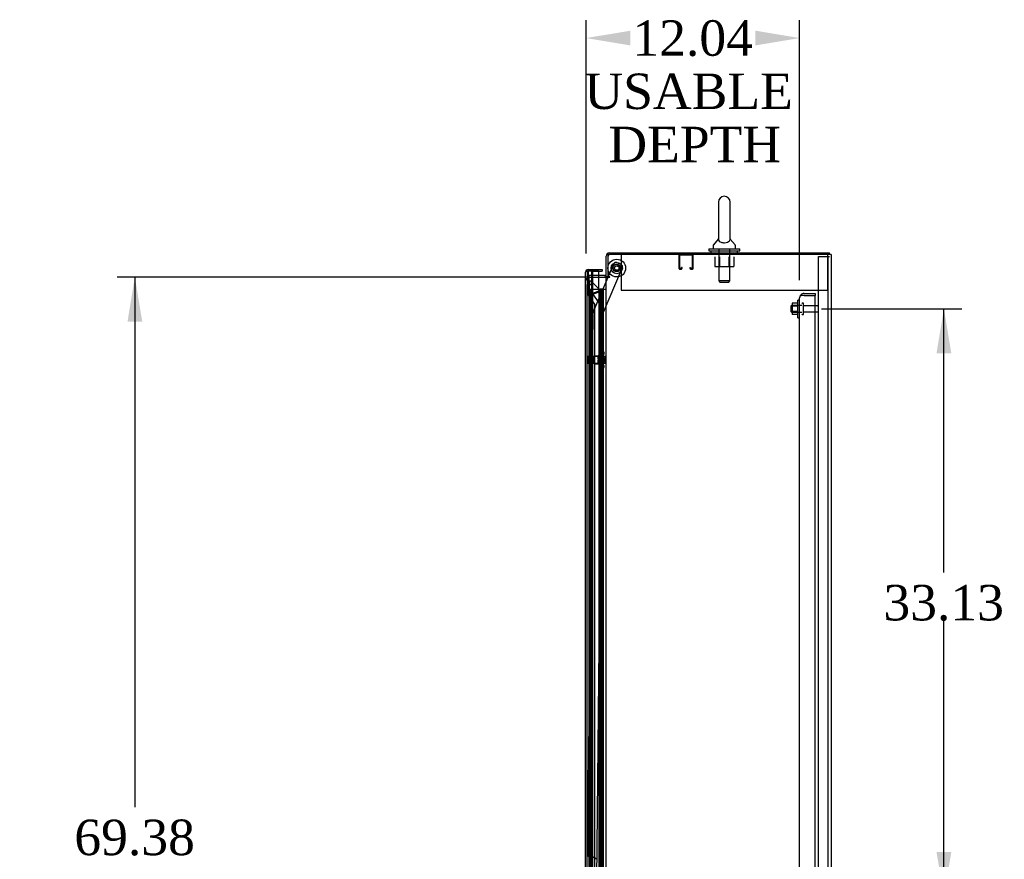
# Model space of a CAD drawing. Header units: inches. Extents: x 2 to 538, y -2 to 358.
# Tile 17 of 22: x 257 to 312, y 185 to 232. Entities that reach past the tile are written whole.
import ezdxf
from ezdxf.enums import TextEntityAlignment as Align
from ezdxf.lldxf.tags import DXFTag

# ---------------------------------------------------------------- set-up
doc = ezdxf.new("R2010")
doc.units = ezdxf.units.IN
doc.header["$MEASUREMENT"] = 0
for name, color, linetype in [('COM40565', 7, 'Continuous'), ('COM43135', 7, 'Continuous'), ('COM50570', 7, 'Continuous'), ('COM50799-5', 7, 'Continuous'), ('COM54578-68', 7, 'Continuous'), ('COM55702-64', 7, 'Continuous'), ('COM56694-5', 7, 'Continuous'), ('COM70839-4', 7, 'Continuous'), ('COM71159-5', 7, 'Continuous'), ('COM71162-7', 7, 'Continuous'), ('Default', 7, 'Continuous'), ('GSK11033', 7, 'Continuous'), ('NTS166105', 7, 'Continuous'), ('NTS166905', 7, 'Continuous'), ('NTS18147', 7, 'Continuous'), ('ROL87452', 7, 'Continuous'), ('RVT17786', 7, 'Continuous'), ('SCS00680', 7, 'Continuous'), ('STD26094', 7, 'Continuous'), ('STD26265', 7, 'Continuous'), ('WAF25059', 7, 'Continuous'), ('WAF25362', 7, 'Continuous'), ('WAF25376', 7, 'Continuous'), ('WAM254785', 7, 'Continuous'), ('WAM30038', 7, 'Continuous')]:
    doc.layers.add(name, color=color, linetype=linetype)
doc.styles.add('SEACAD_Times_New_Roman', font='times.ttf')
tags = doc.linetypes.add('HIDDEN2', pattern=[0.1875, 0.125, -0.0625]).pattern_tags.tags
tags[6:7] = [DXFTag(74, 4), DXFTag(75, 0), DXFTag(340, '0'), DXFTag(46, 0.0), DXFTag(50, 0.0), DXFTag(44, 0.0), DXFTag(45, 0.0)]
tags[4:5] = [DXFTag(74, 4), DXFTag(75, 0), DXFTag(340, '0'), DXFTag(46, 0.0), DXFTag(50, 0.0), DXFTag(44, 0.0), DXFTag(45, 0.0)]
doc.dimstyles.new('HAMMOND_(STH_-_540x360)', dxfattribs={"dimtxt": 2, "dimasz": 2.5, "dimexe": 1, "dimexo": 1, "dimgap": 0.5, "dimtad": 0, "dimtih": 1, "dimtoh": 1, "dimzin": 0, "dimdsep": 46, "dimtxsty": 'SEACAD_Times_New_Roman', "dimblk1": '_SE_FILLED', "dimblk2": '_SE_FILLED', "dimsah": 1, "dimcen": 1, "dimadec": 0, "dimazin": 0, "dimtfac": 0.8, "dimtofl": 0, "dimtmove": 0, "dimatfit": 3, "dimfxl": 1, "dimtolj": 1, "dimtzin": 0, "dimarcsym": 0})

# ---------------------------------------------------------------- blocks, each defined once
blk = doc.blocks.new('SE2')
at = {"layer": 'COM40565', "color": 7, "linetype": 'HIDDEN2'}
for p, q in [((290.47, 218.751), (290.47, 218.566)), ((302.095, 218.751), (302.095, 218.566)), ((290.47, 218.566), (290.47, 216.751)), ((302.095, 218.566), (302.095, 216.751)), ((290.47, 216.751), (302.095, 216.751))]:
    blk.add_line(p, q, dxfattribs=at)
at = {"layer": 'COM43135', "color": 7, "linetype": 'HIDDEN2'}
for p, q in [((300.657, 216.441), (300.606, 216.491)), ((300.784, 216.566), (301.409, 216.566)), ((301.409, 216.566), (301.409, 216.441)), ((300.534, 148.816), (300.534, 216.316)), ((300.534, 216.316), (300.534, 216.316)), ((300.534, 216.316), (300.534, 216.316)), ((300.784, 216.441), (300.606, 216.441)), ((300.784, 216.441), (300.657, 216.441)), ((300.784, 216.441), (301.409, 216.441)), ((300.784, 216.441), (300.784, 216.441)), ((300.784, 216.441), (301.409, 216.441)), ((301.409, 148.691), (301.409, 216.441))]:
    blk.add_line(p, q, dxfattribs=at)
for start, end in [(135.4399, 179.8781), (90, 135.4399), (179.9564, 180)]:
    blk.add_arc((300.784, 216.316), 0.25, start, end, dxfattribs=at)
blk.add_open_spline([(300.606, 216.441), (300.583, 216.42), (300.565, 216.399), (300.54, 216.357), (300.534, 216.337), (300.534, 216.316)], degree=3, knots=[0, 0, 0, 0, 0.5, 0.5, 1, 1, 1, 1], dxfattribs=at)
at = {"layer": 'COM50570', "color": 7, "linetype": 'HIDDEN2'}
for p, q in [((294.493, 218.711), (293.766, 218.711)), ((293.723, 218.708), (293.723, 217.981)), ((293.763, 218.708), (293.763, 217.981)), ((294.496, 217.981), (294.496, 218.708)), ((294.536, 217.981), (294.536, 218.708)), ((293.766, 217.978), (293.868, 217.978)), ((293.766, 217.938), (293.868, 217.938)), ((293.871, 217.981), (293.871, 218.032)), ((293.911, 218.032), (293.871, 218.032)), ((293.911, 217.981), (293.911, 218.032)), ((294.348, 218.032), (294.348, 217.981)), ((294.348, 218.032), (294.388, 218.032)), ((294.388, 218.032), (294.388, 217.981)), ((294.391, 217.978), (294.493, 217.978)), ((294.391, 217.938), (294.493, 217.938))]:
    blk.add_line(p, q, dxfattribs=at)
for centre, radius, start, end in [((293.766, 218.708), 0.043, 90, 180), ((293.766, 218.708), 0.003, 90, 180), ((294.493, 218.708), 0.043, 0, 90), ((294.493, 218.708), 0.003, 0, 90), ((293.766, 217.981), 0.043, 180, 270), ((293.766, 217.981), 0.003, 180, 270), ((293.868, 217.981), 0.003, 270, 0), ((293.868, 217.981), 0.043, 270, 0), ((294.391, 217.981), 0.043, 180, 270), ((294.391, 217.981), 0.003, 180, 270), ((294.493, 217.981), 0.003, 270, 0), ((294.493, 217.981), 0.043, 270, 0)]:
    blk.add_arc(centre, radius, start, end, dxfattribs=at)
at = {"layer": 'COM50799-5', "color": 7, "linetype": 'HIDDEN2'}
for p, q in [((288.563, 217.391), (288.468, 217.391)), ((288.672, 217.206), (288.719, 217.253)), ((288.689, 216.721), (288.689, 217.141)), ((288.719, 217.253), (288.749, 217.283)), ((288.749, 217.283), (289.271, 216.761)), ((288.856, 216.554), (288.689, 216.721)), ((289.153, 216.677), (288.856, 216.554)), ((288.873, 216.513), (289.17, 216.636)), ((288.873, 149.054), (288.873, 216.513)), ((289.17, 216.68), (289.17, 216.66)), ((289.17, 216.66), (289.204, 216.66)), ((289.194, 216.684), (289.241, 216.731)), ((289.204, 216.66), (289.271, 216.66)), ((289.271, 216.761), (289.241, 216.731)), ((289.271, 216.66), (289.313, 216.66)), ((289.313, 216.66), (289.313, 149.878))]:
    blk.add_line(p, q, dxfattribs=at)
at = {"layer": 'COM50799-5', "color": 7, "linetype": 'Continuous'}
for start, end in [(160.1967, 180), (142.4964, 157.5757)]:
    blk.add_arc((288.611, 217.765), 0.143, start, end, dxfattribs=at)
at = {"layer": 'COM50799-5', "color": 7, "linetype": 'HIDDEN2'}
for centre, radius, start, end in [((288.233, 217.058), 0.463, 10.3144, 18.5806), ((287.916, 217.414), 0.819, 340.5538, 348.6959), ((289.935, 215.51), 1.404, 119.6263, 123.8656), ((289.219, 216.418), 0.267, 95.4911, 104.3924), ((288.898, 218.014), 1.404, 281.1344, 285.3737), ((289.034, 216.866), 0.267, 300.6076, 309.5089), ((289.17, 216.66), 0.048, 0, 45), ((289.17, 216.66), 0.143, 0, 45)]:
    blk.add_arc(centre, radius, start, end, dxfattribs=at)
for points, knots in [([(288.591, 217.286), (288.574, 217.295), (288.558, 217.304), (288.528, 217.321), (288.514, 217.33), (288.492, 217.348), (288.483, 217.356), (288.471, 217.374), (288.468, 217.383), (288.468, 217.391)], [0, 0, 0, 0, 0.25, 0.25, 0.5, 0.5, 0.75, 0.75, 1, 1, 1, 1]), ([(288.626, 217.251), (288.623, 217.257), (288.619, 217.263), (288.612, 217.275), (288.608, 217.28), (288.6, 217.292), (288.597, 217.298), (288.59, 217.31), (288.586, 217.315), (288.577, 217.333), (288.572, 217.344), (288.566, 217.362), (288.565, 217.368), (288.563, 217.38), (288.563, 217.385), (288.563, 217.391)], [0, 0, 0, 0, 0.125, 0.125, 0.25, 0.25, 0.375, 0.375, 0.5, 0.5, 0.75, 0.75, 0.875, 0.875, 1, 1, 1, 1])]:
    blk.add_open_spline(points, degree=3, knots=knots, dxfattribs=at)
at = {"layer": 'COM54578-68', "color": 7, "linetype": 'HIDDEN2'}
for p, q in [((289.213, 216.783), (288.725, 216.783)), ((288.725, 216.783), (288.725, 148.783)), ((289.267, 216.792), (289.267, 216.818)), ((289.267, 216.818), (289.317, 216.818)), ((289.317, 216.792), (289.267, 216.792)), ((289.28, 216.792), (289.28, 216.783)), ((289.28, 216.783), (289.28, 215.783)), ((289.317, 216.818), (289.342, 216.818)), ((289.317, 216.792), (289.342, 216.792)), ((289.319, 215.783), (289.319, 216.783)), ((289.342, 216.818), (289.392, 216.818)), ((289.392, 216.792), (289.342, 216.792)), ((289.38, 216.783), (289.38, 216.792)), ((289.38, 215.783), (289.38, 216.783)), ((289.392, 216.818), (289.392, 216.792)), ((289.447, 215.783), (289.447, 216.783)), ((289.456, 216.783), (289.456, 215.783)), ((289.28, 215.783), (289.28, 148.783)), ((289.33, 214.783), (289.33, 215.783)), ((289.371, 214.783), (289.371, 215.783)), ((289.38, 148.783), (289.38, 215.783)), ((289.275, 214.784), (289.319, 214.784)), ((289.447, 214.784), (289.319, 214.784)), ((289.319, 213.783), (289.319, 214.782)), ((289.447, 214.782), (289.447, 214.783)), ((289.447, 213.783), (289.447, 214.782)), ((289.456, 214.783), (289.456, 213.783)), ((289.33, 212.783), (289.33, 213.783)), ((289.371, 212.783), (289.371, 213.783)), ((289.275, 212.784), (289.319, 212.784)), ((289.447, 212.784), (289.319, 212.784)), ((289.319, 211.783), (289.319, 212.782)), ((289.447, 212.782), (289.447, 212.783)), ((289.447, 211.783), (289.447, 212.782)), ((289.456, 212.783), (289.456, 211.783)), ((289.33, 210.783), (289.33, 211.783)), ((289.371, 210.783), (289.371, 211.783)), ((289.275, 210.784), (289.319, 210.784)), ((289.447, 210.784), (289.319, 210.784)), ((289.319, 209.783), (289.319, 210.782)), ((289.447, 210.782), (289.447, 210.783)), ((289.447, 209.783), (289.447, 210.782)), ((289.456, 210.783), (289.456, 209.783)), ((289.33, 208.783), (289.33, 209.783)), ((289.371, 208.783), (289.371, 209.783)), ((289.275, 208.784), (289.319, 208.784)), ((289.447, 208.784), (289.319, 208.784)), ((289.319, 207.783), (289.319, 208.782)), ((289.447, 208.782), (289.447, 208.783)), ((289.447, 207.783), (289.447, 208.782)), ((289.456, 208.783), (289.456, 207.783)), ((289.33, 206.783), (289.33, 207.783)), ((289.371, 206.783), (289.371, 207.783)), ((289.275, 206.784), (289.319, 206.784)), ((289.447, 206.784), (289.319, 206.784)), ((289.319, 205.783), (289.319, 206.782)), ((289.447, 206.782), (289.447, 206.783)), ((289.447, 205.783), (289.447, 206.782)), ((289.456, 206.783), (289.456, 205.783)), ((289.33, 204.783), (289.33, 205.783)), ((289.371, 204.783), (289.371, 205.783)), ((289.275, 204.784), (289.319, 204.784)), ((289.447, 204.784), (289.319, 204.784)), ((289.319, 203.783), (289.319, 204.782)), ((289.447, 204.782), (289.447, 204.783)), ((289.447, 203.783), (289.447, 204.782)), ((289.456, 204.783), (289.456, 203.783)), ((289.33, 202.783), (289.33, 203.783)), ((289.371, 202.783), (289.371, 203.783)), ((289.275, 202.784), (289.319, 202.784)), ((289.447, 202.784), (289.319, 202.784)), ((289.319, 201.783), (289.319, 202.782)), ((289.447, 202.782), (289.447, 202.783)), ((289.447, 201.783), (289.447, 202.782)), ((289.456, 202.783), (289.456, 201.783)), ((289.33, 200.783), (289.33, 201.783)), ((289.371, 200.783), (289.371, 201.783)), ((289.275, 200.784), (289.319, 200.784)), ((289.447, 200.784), (289.319, 200.784)), ((289.319, 199.783), (289.319, 200.782)), ((289.447, 200.782), (289.447, 200.783)), ((289.447, 199.783), (289.447, 200.782)), ((289.456, 200.783), (289.456, 199.783)), ((289.33, 198.783), (289.33, 199.783)), ((289.371, 198.783), (289.371, 199.783)), ((289.275, 198.784), (289.319, 198.784)), ((289.447, 198.784), (289.319, 198.784)), ((289.319, 197.783), (289.319, 198.782)), ((289.447, 198.782), (289.447, 198.783)), ((289.447, 197.783), (289.447, 198.782)), ((289.456, 198.783), (289.456, 197.783)), ((289.33, 196.783), (289.33, 197.783)), ((289.371, 196.783), (289.371, 197.783)), ((289.275, 196.784), (289.319, 196.784)), ((289.447, 196.784), (289.319, 196.784)), ((289.319, 195.783), (289.319, 196.782)), ((289.447, 196.782), (289.447, 196.783)), ((289.447, 195.783), (289.447, 196.782)), ((289.456, 196.783), (289.456, 195.783)), ((289.33, 194.783), (289.33, 195.783)), ((289.371, 194.783), (289.371, 195.783)), ((289.275, 194.784), (289.319, 194.784)), ((289.447, 194.784), (289.319, 194.784)), ((289.319, 193.783), (289.319, 194.782)), ((289.447, 194.782), (289.447, 194.783)), ((289.447, 193.783), (289.447, 194.782)), ((289.456, 194.783), (289.456, 193.783)), ((289.33, 192.783), (289.33, 193.783)), ((289.371, 192.783), (289.371, 193.783)), ((289.275, 192.784), (289.319, 192.784)), ((289.447, 192.784), (289.319, 192.784)), ((289.319, 191.783), (289.319, 192.782)), ((289.447, 192.782), (289.447, 192.783)), ((289.447, 191.783), (289.447, 192.782)), ((289.456, 192.783), (289.456, 191.783)), ((289.33, 190.783), (289.33, 191.783)), ((289.371, 190.783), (289.371, 191.783)), ((289.275, 190.784), (289.319, 190.784)), ((289.447, 190.784), (289.319, 190.784)), ((289.319, 189.783), (289.319, 190.782)), ((289.447, 190.782), (289.447, 190.783)), ((289.447, 189.783), (289.447, 190.782)), ((289.456, 190.783), (289.456, 189.783)), ((289.33, 188.783), (289.33, 189.783)), ((289.371, 188.783), (289.371, 189.783)), ((289.275, 188.784), (289.319, 188.784)), ((289.447, 188.784), (289.319, 188.784)), ((289.319, 187.783), (289.319, 188.782)), ((289.447, 188.782), (289.447, 188.783)), ((289.447, 187.783), (289.447, 188.782)), ((289.456, 188.783), (289.456, 187.783)), ((289.33, 186.783), (289.33, 187.783)), ((289.371, 186.783), (289.371, 187.783)), ((289.275, 186.784), (289.319, 186.784)), ((289.447, 186.784), (289.319, 186.784)), ((289.319, 185.783), (289.319, 186.782)), ((289.447, 186.782), (289.447, 186.783)), ((289.447, 185.783), (289.447, 186.782)), ((289.456, 186.783), (289.456, 185.783)), ((289.33, 184.783), (289.33, 185.783)), ((289.371, 184.783), (289.371, 185.783)), ((289.275, 184.784), (289.319, 184.784)), ((289.447, 184.784), (289.319, 184.784)), ((289.319, 183.783), (289.319, 184.782)), ((289.447, 184.782), (289.447, 184.783)), ((289.447, 183.783), (289.447, 184.782)), ((289.456, 184.783), (289.456, 183.783))]:
    blk.add_line(p, q, dxfattribs=at)
at = {"layer": 'COM54578-68', "color": 7, "linetype": 'Continuous'}
for p, q in [((289.416, 216.783), (289.213, 216.783)), ((289.213, 216.783), (289.213, 215.783)), ((289.628, 216.783), (289.416, 216.783)), ((289.416, 216.783), (289.416, 215.783)), ((289.213, 215.783), (289.213, 214.782)), ((289.213, 215.783), (289.447, 215.783)), ((289.213, 215.783), (289.213, 215.783)), ((289.416, 215.783), (289.213, 215.783)), ((289.275, 215.783), (289.275, 215.783)), ((289.28, 215.783), (289.28, 215.783)), ((289.38, 215.783), (289.38, 215.783)), ((289.46, 215.783), (289.416, 215.783)), ((289.447, 214.783), (289.447, 215.783)), ((289.456, 214.783), (289.456, 215.783)), ((289.46, 215.783), (289.46, 214.783)), ((289.416, 214.783), (289.213, 214.783)), ((289.213, 214.783), (289.213, 213.783)), ((289.447, 214.782), (289.213, 214.782)), ((289.416, 214.783), (289.416, 213.783)), ((289.46, 214.783), (289.416, 214.783)), ((289.213, 213.783), (289.213, 212.782)), ((289.416, 213.783), (289.213, 213.783)), ((289.416, 213.783), (289.213, 213.783)), ((289.46, 213.783), (289.416, 213.783)), ((289.447, 212.783), (289.447, 213.783)), ((289.456, 212.783), (289.456, 213.783)), ((289.46, 213.783), (289.46, 212.783)), ((289.416, 212.783), (289.213, 212.783)), ((289.213, 212.783), (289.213, 211.783)), ((289.447, 212.782), (289.213, 212.782)), ((289.416, 212.783), (289.416, 211.783)), ((289.46, 212.783), (289.416, 212.783)), ((289.213, 211.783), (289.213, 210.782)), ((289.416, 211.783), (289.213, 211.783)), ((289.416, 211.783), (289.213, 211.783)), ((289.46, 211.783), (289.416, 211.783)), ((289.447, 210.783), (289.447, 211.783)), ((289.456, 210.783), (289.456, 211.783)), ((289.46, 211.783), (289.46, 210.783)), ((289.416, 210.783), (289.213, 210.783)), ((289.213, 210.783), (289.213, 209.783)), ((289.447, 210.782), (289.213, 210.782)), ((289.416, 210.783), (289.416, 209.783)), ((289.46, 210.783), (289.416, 210.783)), ((289.213, 209.783), (289.213, 208.782)), ((289.416, 209.783), (289.213, 209.783)), ((289.416, 209.783), (289.213, 209.783)), ((289.46, 209.783), (289.416, 209.783)), ((289.447, 208.783), (289.447, 209.783)), ((289.456, 208.783), (289.456, 209.783)), ((289.46, 209.783), (289.46, 208.783)), ((289.416, 208.783), (289.213, 208.783)), ((289.213, 208.783), (289.213, 207.783)), ((289.447, 208.782), (289.213, 208.782)), ((289.416, 208.783), (289.416, 207.783)), ((289.46, 208.783), (289.416, 208.783)), ((289.213, 207.783), (289.213, 206.782)), ((289.416, 207.783), (289.213, 207.783)), ((289.416, 207.783), (289.213, 207.783)), ((289.46, 207.783), (289.416, 207.783)), ((289.447, 206.783), (289.447, 207.783)), ((289.456, 206.783), (289.456, 207.783)), ((289.46, 207.783), (289.46, 206.783)), ((289.416, 206.783), (289.213, 206.783)), ((289.213, 206.783), (289.213, 205.783)), ((289.447, 206.782), (289.213, 206.782)), ((289.416, 206.783), (289.416, 205.783)), ((289.46, 206.783), (289.416, 206.783)), ((289.213, 205.783), (289.213, 204.782)), ((289.416, 205.783), (289.213, 205.783)), ((289.416, 205.783), (289.213, 205.783)), ((289.46, 205.783), (289.416, 205.783)), ((289.447, 204.783), (289.447, 205.783)), ((289.456, 204.783), (289.456, 205.783)), ((289.46, 205.783), (289.46, 204.783)), ((289.416, 204.783), (289.213, 204.783)), ((289.213, 204.783), (289.213, 203.783)), ((289.447, 204.782), (289.213, 204.782)), ((289.416, 204.783), (289.416, 203.783)), ((289.46, 204.783), (289.416, 204.783)), ((289.213, 203.783), (289.213, 202.782)), ((289.416, 203.783), (289.213, 203.783)), ((289.416, 203.783), (289.213, 203.783)), ((289.46, 203.783), (289.416, 203.783)), ((289.447, 202.783), (289.447, 203.783)), ((289.456, 202.783), (289.456, 203.783)), ((289.46, 203.783), (289.46, 202.783)), ((289.416, 202.783), (289.213, 202.783)), ((289.213, 202.783), (289.213, 201.783)), ((289.447, 202.782), (289.213, 202.782)), ((289.416, 202.783), (289.416, 201.783)), ((289.46, 202.783), (289.416, 202.783)), ((289.213, 201.783), (289.213, 200.782)), ((289.416, 201.783), (289.213, 201.783)), ((289.416, 201.783), (289.213, 201.783)), ((289.46, 201.783), (289.416, 201.783)), ((289.447, 200.783), (289.447, 201.783)), ((289.456, 200.783), (289.456, 201.783)), ((289.46, 201.783), (289.46, 200.783)), ((289.416, 200.783), (289.213, 200.783)), ((289.213, 200.783), (289.213, 199.783)), ((289.447, 200.782), (289.213, 200.782)), ((289.416, 200.783), (289.416, 199.783)), ((289.46, 200.783), (289.416, 200.783)), ((289.213, 199.783), (289.213, 198.782)), ((289.416, 199.783), (289.213, 199.783)), ((289.416, 199.783), (289.213, 199.783)), ((289.46, 199.783), (289.416, 199.783)), ((289.447, 198.783), (289.447, 199.783)), ((289.456, 198.783), (289.456, 199.783)), ((289.46, 199.783), (289.46, 198.783)), ((289.416, 198.783), (289.213, 198.783)), ((289.213, 198.783), (289.213, 197.783)), ((289.447, 198.782), (289.213, 198.782)), ((289.416, 198.783), (289.416, 197.783)), ((289.46, 198.783), (289.416, 198.783)), ((289.213, 197.783), (289.213, 196.782)), ((289.416, 197.783), (289.213, 197.783)), ((289.416, 197.783), (289.213, 197.783)), ((289.46, 197.783), (289.416, 197.783)), ((289.447, 196.783), (289.447, 197.783)), ((289.456, 196.783), (289.456, 197.783)), ((289.46, 197.783), (289.46, 196.783)), ((289.416, 196.783), (289.213, 196.783)), ((289.213, 196.783), (289.213, 195.783)), ((289.447, 196.782), (289.213, 196.782)), ((289.416, 196.783), (289.416, 195.783)), ((289.46, 196.783), (289.416, 196.783)), ((289.213, 195.783), (289.213, 194.782)), ((289.416, 195.783), (289.213, 195.783)), ((289.416, 195.783), (289.213, 195.783)), ((289.46, 195.783), (289.416, 195.783)), ((289.447, 194.783), (289.447, 195.783)), ((289.456, 194.783), (289.456, 195.783)), ((289.46, 195.783), (289.46, 194.783)), ((289.416, 194.783), (289.213, 194.783)), ((289.213, 194.783), (289.213, 193.783)), ((289.447, 194.782), (289.213, 194.782)), ((289.416, 194.783), (289.416, 193.783)), ((289.46, 194.783), (289.416, 194.783)), ((289.213, 193.783), (289.213, 192.782)), ((289.416, 193.783), (289.213, 193.783)), ((289.416, 193.783), (289.213, 193.783)), ((289.46, 193.783), (289.416, 193.783)), ((289.447, 192.783), (289.447, 193.783)), ((289.456, 192.783), (289.456, 193.783)), ((289.46, 193.783), (289.46, 192.783)), ((289.416, 192.783), (289.213, 192.783)), ((289.213, 192.783), (289.213, 191.783)), ((289.447, 192.782), (289.213, 192.782)), ((289.416, 192.783), (289.416, 191.783)), ((289.46, 192.783), (289.416, 192.783)), ((289.213, 191.783), (289.213, 190.782)), ((289.416, 191.783), (289.213, 191.783)), ((289.416, 191.783), (289.213, 191.783)), ((289.46, 191.783), (289.416, 191.783)), ((289.447, 190.783), (289.447, 191.783)), ((289.456, 190.783), (289.456, 191.783)), ((289.46, 191.783), (289.46, 190.783)), ((289.416, 190.783), (289.213, 190.783)), ((289.213, 190.783), (289.213, 189.783)), ((289.447, 190.782), (289.213, 190.782)), ((289.416, 190.783), (289.416, 189.783)), ((289.46, 190.783), (289.416, 190.783)), ((289.213, 189.783), (289.213, 188.782)), ((289.416, 189.783), (289.213, 189.783)), ((289.416, 189.783), (289.213, 189.783)), ((289.46, 189.783), (289.416, 189.783)), ((289.447, 188.783), (289.447, 189.783)), ((289.456, 188.783), (289.456, 189.783)), ((289.46, 189.783), (289.46, 188.783)), ((289.416, 188.783), (289.213, 188.783)), ((289.213, 188.783), (289.213, 187.783)), ((289.447, 188.782), (289.213, 188.782)), ((289.416, 188.783), (289.416, 187.783)), ((289.46, 188.783), (289.416, 188.783)), ((289.213, 187.783), (289.213, 186.782)), ((289.416, 187.783), (289.213, 187.783)), ((289.416, 187.783), (289.213, 187.783)), ((289.46, 187.783), (289.416, 187.783)), ((289.447, 186.783), (289.447, 187.783)), ((289.456, 186.783), (289.456, 187.783)), ((289.46, 187.783), (289.46, 186.783)), ((289.416, 186.783), (289.213, 186.783)), ((289.213, 186.783), (289.213, 185.783)), ((289.447, 186.782), (289.213, 186.782)), ((289.416, 186.783), (289.416, 185.783)), ((289.46, 186.783), (289.416, 186.783)), ((289.213, 185.783), (289.213, 184.782)), ((289.416, 185.783), (289.213, 185.783)), ((289.416, 185.783), (289.213, 185.783)), ((289.46, 185.783), (289.416, 185.783)), ((289.447, 184.783), (289.447, 185.783)), ((289.456, 184.783), (289.456, 185.783)), ((289.46, 185.783), (289.46, 184.783)), ((289.416, 184.783), (289.213, 184.783)), ((289.213, 184.783), (289.213, 183.783)), ((289.447, 184.782), (289.213, 184.782)), ((289.416, 184.783), (289.416, 183.783)), ((289.46, 184.783), (289.416, 184.783))]:
    blk.add_line(p, q, dxfattribs=at)
at = {"layer": 'COM55702-64', "color": 7, "linetype": 'HIDDEN2'}
for p, q in [((301.596, 146.898), (301.596, 218.648)), ((301.596, 218.648), (301.783, 218.648)), ((301.783, 218.648), (302.033, 218.648)), ((302.033, 218.648), (302.149, 218.648)), ((302.149, 146.898), (302.149, 218.648)), ((302.149, 218.648), (302.221, 218.648))]:
    blk.add_line(p, q, dxfattribs=at)
at = {"layer": 'COM56694-5', "color": 7, "linetype": 'Continuous'}
for p, q in [((288.468, 217.766), (288.468, 217.765)), ((288.468, 147.801), (288.468, 217.765)), ((288.468, 217.765), (288.468, 217.765)), ((288.468, 217.765), (288.468, 217.765)), ((288.548, 217.813), (288.497, 217.852)), ((288.611, 217.813), (288.497, 217.813)), ((288.611, 217.813), (288.548, 217.813)), ((288.611, 217.908), (289.405, 217.908)), ((289.213, 217.813), (288.611, 217.813)), ((288.611, 217.813), (288.611, 217.813)), ((288.813, 217.813), (289.405, 217.813)), ((289.213, 216.783), (289.213, 217.813)), ((289.405, 217.908), (289.405, 217.813))]:
    blk.add_line(p, q, dxfattribs=at)
for start, end in [(142.4964, 179.8439), (179.9238, 180), (90, 142.4964)]:
    blk.add_arc((288.611, 217.765), 0.143, start, end, dxfattribs=at)
blk.add_open_spline([(288.497, 217.813), (288.488, 217.805), (288.48, 217.797), (288.473, 217.785), (288.471, 217.781), (288.468, 217.773), (288.468, 217.769), (288.468, 217.765)], degree=3, knots=[0, 0, 0, 0, 0.5, 0.5, 0.75, 0.75, 1, 1, 1, 1], dxfattribs=at)
at = {"layer": 'COM70839-4', "color": 7, "linetype": 'HIDDEN2'}
for p, q in [((289.743, 217.501), (290.054, 218.23)), ((290.218, 218.296), (290.476, 218.186)), ((289.416, 215.377), (290.542, 218.022)), ((288.895, 215.511), (289.73, 217.471)), ((288.586, 184.913), (288.885, 215.463)), ((289.104, 183.533), (289.416, 215.377)), ((288.71, 184.787), (288.921, 184.785))]:
    blk.add_line(p, q, dxfattribs=at)
at = {"layer": 'COM70839-4', "color": 7, "linetype": 'Continuous'}
blk.add_line((289.73, 217.471), (289.743, 217.501), dxfattribs=at)
at = {"layer": 'COM70839-4', "color": 7, "linetype": 'HIDDEN2'}
blk.add_circle((290.223, 217.989), 0.129, dxfattribs=at)
for centre, start, end in [((290.169, 218.181), 66.9273, 156.9273), ((290.427, 218.071), 336.9273, 66.9273), ((289.01, 215.462), 156.9273, 179.4393), ((288.711, 184.912), 179.4393, 269.4393), ((288.92, 184.66), 359.4393, 89.4393)]:
    blk.add_arc(centre, 0.125, start, end, dxfattribs=at)
at = {"layer": 'COM71159-5', "color": 7, "linetype": 'Continuous'}
for p, q in [((289.723, 218.751), (289.723, 217.501)), ((302.126, 218.751), (289.723, 218.751)), ((302.316, 218.751), (302.126, 218.751)), ((302.316, 218.751), (302.316, 146.816)), ((289.213, 217.471), (289.533, 217.471)), ((289.628, 217.471), (289.533, 217.471)), ((289.628, 217.471), (289.818, 217.471)), ((289.628, 148.096), (289.628, 217.471)), ((289.818, 217.501), (289.723, 217.501))]:
    blk.add_line(p, q, dxfattribs=at)
at = {"layer": 'COM71159-5', "color": 7, "linetype": 'HIDDEN2'}
for p, q in [((288.661, 217.471), (289.213, 217.471)), ((288.661, 148.096), (288.661, 217.471))]:
    blk.add_line(p, q, dxfattribs=at)
at = {"layer": 'COM71159-5', "color": 7, "linetype": 'Continuous'}
blk.add_arc((289.818, 217.486), 0.015, 270, 90, dxfattribs=at)
at = {"layer": 'COM71162-7', "color": 7, "linetype": 'Continuous'}
for p, q in [((289.818, 218.846), (302.221, 218.846)), ((302.221, 218.751), (302.221, 218.846)), ((289.628, 217.501), (289.628, 218.656)), ((289.533, 217.566), (289.213, 217.566)), ((289.723, 217.501), (289.628, 217.501))]:
    blk.add_line(p, q, dxfattribs=at)
at = {"layer": 'COM71162-7', "color": 7, "linetype": 'HIDDEN2'}
for p in [(289.213, 217.566), (288.661, 217.471)]:
    blk.add_line(p, (288.661, 217.566), dxfattribs=at)
at = {"layer": 'COM71162-7', "color": 7, "linetype": 'Continuous'}
for centre, radius, start, end in [((289.818, 218.656), 0.19, 90, 180), ((289.533, 217.661), 0.095, 270, 0), ((289.533, 217.661), 0.19, 270, 302.6369)]:
    blk.add_arc(centre, radius, start, end, dxfattribs=at)
at = {"layer": 'COM71162-7', "color": 7, "linetype": 'HIDDEN2'}
blk.add_arc((289.818, 218.656), 0.095, 90, 180, dxfattribs=at)
at = {"layer": 'GSK11033', "color": 7, "linetype": 'Continuous'}
for p, q in [((288.813, 217.813), (288.563, 217.813)), ((288.563, 217.813), (288.563, 217.813)), ((288.813, 217.813), (288.813, 217.813)), ((288.862, 217.813), (288.862, 217.813))]:
    blk.add_line(p, q, dxfattribs=at)
at = {"layer": 'GSK11033', "color": 7, "linetype": 'HIDDEN2'}
for p, q in [((288.563, 217.813), (288.563, 217.063)), ((288.612, 217.813), (288.612, 216.467)), ((288.813, 217.063), (288.813, 217.813)), ((288.862, 217.813), (288.862, 216.546)), ((288.563, 148.488), (288.563, 217.063)), ((288.813, 217.063), (288.563, 217.063)), ((288.563, 217.063), (288.813, 217.063)), ((288.813, 148.488), (288.813, 217.063)), ((288.862, 216.546), (289.218, 216.038)), ((288.612, 216.467), (288.968, 215.959)), ((288.968, 215.959), (288.968, 149.617))]:
    blk.add_line(p, q, dxfattribs=at)
at = {"layer": 'NTS166105', "color": 7, "linetype": 'HIDDEN2'}
for p, q in [((300.118, 216.007), (300.118, 215.845)), ((300.438, 216.007), (300.118, 216.007)), ((300.118, 215.845), (300.118, 215.536)), ((300.438, 215.845), (300.118, 215.845)), ((300.118, 215.536), (300.118, 215.375)), ((300.438, 215.536), (300.118, 215.536)), ((300.438, 215.375), (300.118, 215.375))]:
    blk.add_line(p, q, dxfattribs=at)
at = {"layer": 'NTS166905', "color": 7, "linetype": 'HIDDEN2'}
for p, q in [((295.745, 218.626), (295.745, 218.081)), ((296.02, 218.626), (296.02, 218.081)), ((296.546, 218.626), (296.546, 218.081)), ((296.818, 218.626), (296.818, 218.081)), ((295.745, 218.081), (296.02, 218.081)), ((296.02, 218.081), (296.546, 218.081)), ((296.546, 218.081), (296.818, 218.081))]:
    blk.add_line(p, q, dxfattribs=at)
at = {"layer": 'NTS18147', "color": 7, "linetype": 'HIDDEN2'}
for p, q in [((289.391, 213.309), (289.391, 213.313)), ((289.454, 213.313), (289.391, 213.313)), ((289.391, 213.309), (289.391, 213.12)), ((289.391, 213.309), (289.454, 213.309)), ((289.454, 213.309), (289.454, 213.313)), ((289.516, 213.16), (289.516, 213.214)), ((288.953, 212.593), (288.953, 213.033)), ((289.391, 213.033), (288.953, 213.033)), ((289.391, 213.12), (289.391, 213.002)), ((289.454, 213.12), (289.391, 213.12)), ((289.391, 213.002), (289.391, 212.624)), ((289.391, 213.002), (289.454, 213.002)), ((289.391, 212.624), (289.391, 212.507)), ((289.454, 212.624), (289.391, 212.624)), ((289.454, 213.002), (289.454, 213.12)), ((289.454, 212.507), (289.454, 212.624)), ((288.953, 212.593), (289.391, 212.593)), ((289.391, 212.507), (289.391, 212.318)), ((289.391, 212.507), (289.454, 212.507)), ((289.391, 212.318), (289.391, 212.313)), ((289.454, 212.318), (289.391, 212.318)), ((289.391, 212.313), (289.454, 212.313)), ((289.454, 212.318), (289.454, 212.313)), ((289.516, 212.412), (289.516, 212.467))]:
    blk.add_line(p, q, dxfattribs=at)
blk.add_arc((289.197, 212.813), 0.318, 323.6338, 36.3662, dxfattribs=at)
for centre, start_param, end_param in [((289.197, 213.214), 2.506883, 3.776302), ((289.197, 213.16), 2.506883, 3.141593), ((289.197, 212.467), 3.141593, 3.776302), ((289.197, 212.412), 2.506883, 3.776302)]:
    blk.add_ellipse(centre, major_axis=(-0.318, 0), ratio=0.5, start_param=start_param, end_param=end_param, dxfattribs=at)
at = {"layer": 'ROL87452', "color": 7, "linetype": 'HIDDEN2'}
blk.add_circle((290.223, 217.989), 0.5, dxfattribs=at)
at = {"layer": 'RVT17786', "color": 7, "linetype": 'HIDDEN2'}
for radius in [0.217, 0.125]:
    blk.add_circle((290.223, 217.989), radius, dxfattribs=at)
at = {"layer": 'SCS00680', "color": 7, "linetype": 'Continuous'}
for p, q in [((295.952, 221.705), (295.952, 219.635)), ((296.614, 219.635), (296.614, 221.705)), ((295.943, 219.624), (295.672, 219.297)), ((296.894, 219.297), (296.623, 219.624)), ((295.658, 219.259), (295.658, 219.14)), ((296.908, 219.14), (296.908, 219.259))]:
    blk.add_line(p, q, dxfattribs=at)
at = {"layer": 'SCS00680', "color": 7, "linetype": 'HIDDEN2'}
for p, q in [((295.971, 219.08), (295.971, 217.265)), ((296.595, 217.265), (296.595, 219.08)), ((296.595, 217.265), (295.971, 217.265)), ((295.971, 217.265), (296.031, 217.205)), ((296.031, 217.205), (296.535, 217.205)), ((296.535, 217.205), (296.595, 217.265))]:
    blk.add_line(p, q, dxfattribs=at)
at = {"layer": 'SCS00680', "color": 7, "linetype": 'Continuous'}
for centre, radius, start, end in [((296.283, 221.705), 0.331, 0, 180), ((295.718, 219.259), 0.06, 140.3214, 180), ((295.936, 219.635), 0.0128, 304.5772, 339.8092), ((296.634, 219.638), 0.0172, 205.1829, 231.9363), ((296.848, 219.259), 0.06, 0, 39.6786), ((295.718, 219.14), 0.06, 180, 270), ((296.848, 219.14), 0.06, 270, 0)]:
    blk.add_arc(centre, radius, start, end, dxfattribs=at)
blk.add_open_spline([(295.952, 219.639), (295.952, 219.631), (295.952, 219.614), (295.962, 219.572), (295.975, 219.543), (296.025, 219.491), (296.062, 219.466), (296.163, 219.431), (296.227, 219.42), (296.357, 219.422), (296.419, 219.434), (296.516, 219.473), (296.55, 219.498), (296.595, 219.551), (296.607, 219.579), (296.614, 219.619), (296.614, 219.633), (296.614, 219.64)], degree=3, knots=[0.2042489, 0.2042489, 0.2042489, 0.2042489, 0.25, 0.25, 0.3125, 0.3125, 0.375, 0.375, 0.4375, 0.4375, 0.5, 0.5, 0.5625, 0.5625, 0.625, 0.625, 0.6665914, 0.6665914, 0.6665914, 0.6665914], dxfattribs=at)
at = {"layer": 'STD26094', "color": 7, "linetype": 'HIDDEN2'}
for p, q in [((300.729, 216.016), (300.689, 216.016)), ((300.759, 215.396), (300.759, 215.986)), ((300.071, 215.878), (300.034, 215.841)), ((300.034, 215.841), (300.034, 215.541)), ((300.034, 215.541), (300.071, 215.503)), ((300.071, 215.503), (300.071, 215.878)), ((300.659, 215.878), (300.071, 215.878)), ((300.071, 215.503), (300.659, 215.503)), ((301.536, 215.856), (300.759, 215.856)), ((300.759, 215.526), (301.536, 215.526)), ((300.689, 215.366), (300.729, 215.366))]:
    blk.add_line(p, q, dxfattribs=at)
for centre, radius, start, end in [((300.689, 215.986), 0.03, 90, 180), ((300.729, 215.986), 0.03, 0, 90), ((300.689, 215.396), 0.03, 180, 270), ((300.729, 215.396), 0.03, 270, 0), ((301.536, 215.796), 0.06, 0, 90), ((301.536, 215.586), 0.06, 270, 0)]:
    blk.add_arc(centre, radius, start, end, dxfattribs=at)
at = {"layer": 'STD26265', "color": 7, "linetype": 'HIDDEN2'}
for p, q in [((288.598, 212.998), (288.563, 212.963)), ((288.563, 212.663), (288.598, 212.628)), ((288.598, 212.628), (288.598, 212.998)), ((289.563, 212.998), (288.598, 212.998)), ((288.598, 212.628), (289.563, 212.628)), ((289.563, 212.628), (289.563, 212.998))]:
    blk.add_line(p, q, dxfattribs=at)
at = {"layer": 'WAF25059', "color": 7, "linetype": 'HIDDEN2'}
for p, q in [((300.438, 215.191), (300.438, 216.191)), ((300.534, 216.191), (300.438, 216.191)), ((300.438, 215.191), (300.534, 215.191))]:
    blk.add_line(p, q, dxfattribs=at)
at = {"layer": 'WAF25362', "color": 7, "linetype": 'Continuous'}
for p, q in [((295.408, 219.08), (297.158, 219.08)), ((295.408, 219.08), (295.408, 218.971)), ((295.408, 218.971), (297.158, 218.971)), ((297.158, 218.971), (297.158, 219.08))]:
    blk.add_line(p, q, dxfattribs=at)
at = {"layer": 'WAF25376', "color": 7, "linetype": 'HIDDEN2'}
for radius in [0.315, 0.14]:
    blk.add_circle((290.223, 217.989), radius, dxfattribs=at)
at = {"layer": 'WAM254785', "color": 7, "linetype": 'Continuous'}
for p, q in [((295.533, 218.971), (295.533, 218.846)), ((297.033, 218.846), (297.033, 218.971))]:
    blk.add_line(p, q, dxfattribs=at)
at = {"layer": 'WAM30038', "color": 7, "linetype": 'HIDDEN2'}
for p, q in [((289.242, 213.188), (289.242, 212.438)), ((289.266, 213.188), (289.242, 213.188)), ((289.266, 213.188), (289.266, 212.438)), ((289.178, 212.987), (289.178, 213.042)), ((289.222, 213.015), (289.178, 212.987)), ((289.178, 212.962), (289.222, 212.991)), ((289.178, 212.987), (289.194, 212.974)), ((289.178, 212.831), (289.178, 212.962)), ((289.222, 212.831), (289.178, 212.831)), ((289.178, 212.664), (289.178, 212.796)), ((289.178, 212.796), (289.222, 212.796)), ((289.222, 212.636), (289.178, 212.664)), ((289.194, 212.652), (289.178, 212.639)), ((289.178, 212.585), (289.178, 212.639)), ((289.178, 212.639), (289.222, 212.611)), ((289.194, 212.974), (289.232, 212.999)), ((289.232, 212.628), (289.194, 212.652)), ((289.242, 212.438), (289.266, 212.438))]:
    blk.add_line(p, q, dxfattribs=at)
for centre, radius, start, end in [((288.657, 213.716), 0.85, 311.7058, 313.4493), ((289.223, 212.813), 0.0181, 1.7718, 93.073), ((289.223, 212.814), 0.0182, 267.1609, 357.9942), ((288.654, 211.907), 0.854, 46.5547, 48.2901)]:
    blk.add_arc(centre, radius, start, end, dxfattribs=at)
for points, knots in [([(289.178, 213.042), (289.19, 213.053), (289.203, 213.064), (289.216, 213.076), (289.218, 213.078), (289.22, 213.08), (289.222, 213.082)], [0, 0, 0, 0, 0.858552, 0.858552, 0.858552, 1, 1, 1, 1]), ([(289.236, 213.02), (289.236, 213.02), (289.235, 213.02), (289.231, 213.02), (289.227, 213.018), (289.222, 213.015)], [0.4389304, 0.4389304, 0.4389304, 0.4389304, 0.5, 0.5, 1, 1, 1, 1]), ([(289.222, 212.991), (289.225, 212.992), (289.227, 212.993), (289.231, 212.997), (289.233, 212.999), (289.237, 213.003), (289.238, 213.006), (289.241, 213.011), (289.242, 213.013), (289.242, 213.015)], [0, 0, 0, 0, 0.25, 0.25, 0.5, 0.5, 0.75, 0.75, 1, 1, 1, 1]), ([(289.242, 212.611), (289.242, 212.613), (289.241, 212.616), (289.238, 212.621), (289.237, 212.623), (289.231, 212.63), (289.227, 212.633), (289.222, 212.636)], [0, 0, 0, 0, 0.25, 0.25, 0.5, 0.5, 1, 1, 1, 1]), ([(289.222, 212.611), (289.225, 212.61), (289.227, 212.609), (289.231, 212.607), (289.233, 212.606), (289.235, 212.606), (289.236, 212.606), (289.236, 212.606)], [0, 0, 0, 0, 0.25, 0.25, 0.5, 0.5, 0.5626015, 0.5626015, 0.5626015, 0.5626015]), ([(289.222, 212.545), (289.22, 212.547), (289.218, 212.549), (289.216, 212.551), (289.203, 212.562), (289.19, 212.574), (289.178, 212.585)], [0, 0, 0, 0, 0.141448, 0.141448, 0.141448, 1, 1, 1, 1])]:
    blk.add_open_spline(points, degree=3, knots=knots, dxfattribs=at)
blk = doc.blocks.new('DMBLK3240')
at = {"layer": 'Default', "linetype": 'Continuous'}
for points in [[(309.085, 213.191), (308.668, 215.691), (308.251, 213.191)], [(309.085, 185.066), (308.251, 185.066), (308.668, 182.566)]]:
    blk.add_hatch(color=7, dxfattribs=at).paths.add_polyline_path(points)
at = {"layer": 'Default', "color": 7, "linetype": 'Continuous'}
for p, q in [((301.759, 215.691), (309.668, 215.691)), ((308.668, 200.828), (308.668, 215.691)), ((308.668, 182.566), (308.668, 198.128)), ((301.759, 182.566), (309.668, 182.566))]:
    blk.add_line(p, q, dxfattribs=at)
at = {"layer": 'Default', "color": 7, "linetype": 'Continuous', "style": 'SEACAD_Times_New_Roman'}
blk.add_text('33.13', height=2, dxfattribs=at).set_placement((305.256, 200.128), align=Align.TOP_LEFT)
blk = doc.blocks.new('_SE_FILLED')
at = {"color": 0}
blk.add_line((0, 0), (-1, 0), dxfattribs=at)
blk.add_solid([(0, 0), (-1, -0.1665), (-1, 0.1665), (0, 0)], dxfattribs=at)
blk = doc.blocks.new('DMBLK3241')
at = {"layer": 'Default', "linetype": 'Continuous'}
for points in [[(290.997, 231.375), (288.497, 230.959), (290.997, 230.542)], [(298.034, 231.375), (298.034, 230.542), (300.534, 230.959)]]:
    blk.add_hatch(color=7, dxfattribs=at).paths.add_polyline_path(points)
at = {"layer": 'Default', "color": 7, "linetype": 'Continuous'}
for p, q in [((288.497, 218.813), (288.497, 231.959)), ((300.534, 217.316), (300.534, 231.959))]:
    blk.add_line(p, q, dxfattribs=at)
at = {"layer": 'Default', "color": 7, "linetype": 'Continuous', "style": 'SEACAD_Times_New_Roman'}
for s, p in [('12.04', (291.103, 231.959)), ('USABLE ', (288.402, 228.959)), ('DEPTH', (289.752, 225.959))]:
    blk.add_text(s, height=2, dxfattribs=at).set_placement(p, align=Align.TOP_LEFT)
blk = doc.blocks.new('DMBLK3249')
at = {"layer": 'Default', "linetype": 'Continuous'}
for points in [[(262.638, 214.971), (263.471, 214.971), (263.054, 217.471)], [(262.638, 150.596), (263.054, 148.096), (263.471, 150.596)]]:
    blk.add_hatch(color=7, dxfattribs=at).paths.add_polyline_path(points)
at = {"layer": 'Default', "color": 7, "linetype": 'Continuous'}
for p, q in [((288.533, 217.471), (262.054, 217.471)), ((263.054, 217.471), (263.054, 187.594)), ((263.054, 178.194), (263.054, 148.096)), ((288.533, 148.096), (262.054, 148.096))]:
    blk.add_line(p, q, dxfattribs=at)
at = {"layer": 'Default', "color": 7, "linetype": 'Continuous', "style": 'SEACAD_Times_New_Roman'}
for s, p in [('69.38', (259.642, 186.894)), ('DOOR ', (258.481, 183.894)), ('OPENING', (256.561, 180.894))]:
    blk.add_text(s, height=2, dxfattribs=at).set_placement(p, align=Align.TOP_LEFT)

msp = doc.modelspace()

# ---------------------------------------------------------------- block references
at = {"layer": 'Default'}
msp.add_blockref('SE2', (0, 0), dxfattribs=at)

# ---------------------------------------------------------------- dimensions: what is measured, and where the dimension line sits
at = {"layer": 'Default', "color": 7, "linetype": 'Continuous'}
dim = msp.add_linear_dim(base=(288.497, 230.959), p1=(300.534, 216.316), p2=(288.497, 217.813), text='\\A1;<>\\PUSABLE \\XDEPTH', dimstyle='HAMMOND_(STH_-_540x360)', dxfattribs=at)
dim.commit()
dim.dimension.update_dxf_attribs({"geometry": 'DMBLK3241', "text_midpoint": (294.515, 230.959), "dimtype": 160})
for base, p1, p2, angle, text, picture, middle in [((263.054213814, 217.470747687), (289.627670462, 217.470747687), (289.627670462, 148.095747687), 270, '\\A1;<>\\PDOOR \\XOPENING', 'DMBLK3249', (263.054213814, 185.893910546)), ((308.668049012, 182.565747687), (300.758670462, 182.565747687), (300.758670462, 215.690747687), 90, '\\A1;<>', 'DMBLK3240', (308.668049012, 199.128247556))]:
    dim = msp.add_linear_dim(base=base, p1=p1, p2=p2, angle=angle, text=text, dimstyle='HAMMOND_(STH_-_540x360)', dxfattribs=at)
    dim.commit()
    dim.dimension.update_dxf_attribs({"geometry": picture, "text_midpoint": middle, "dimtype": 161})

doc.saveas('drawing.dxf')
